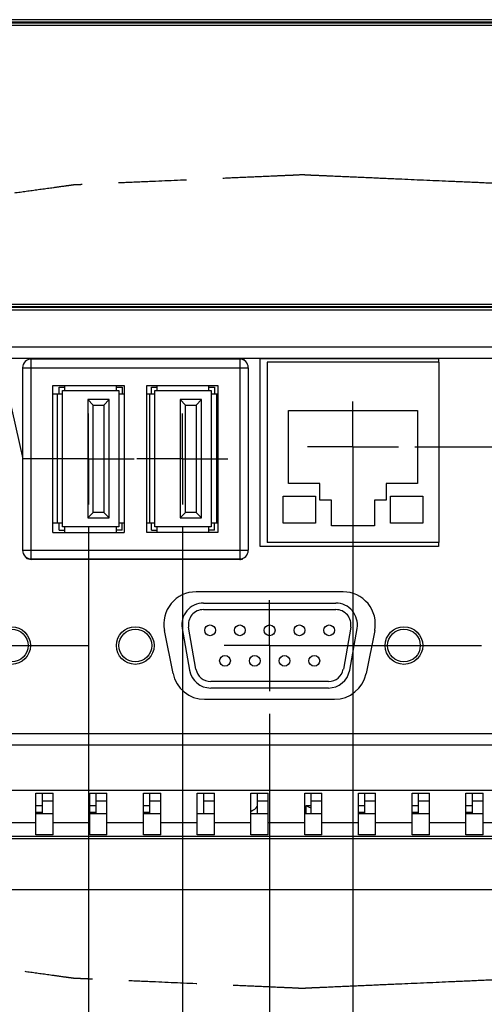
# Model space of a CAD drawing. Header units: inches. Extents: x 0 to 34, y 0 to 22.
# Tile 16 of 31: x 24.9 to 26.2, y 5.2 to 7.9. Entities that reach past the tile are written whole.
import ezdxf

# ---------------------------------------------------------------- set-up
doc = ezdxf.new("R2010")
doc.units = ezdxf.units.IN
doc.header["$LTSCALE"] = 1.87
doc.header["$MEASUREMENT"] = 0
doc.linetypes.add('CENTER', pattern=[0.6, 0.375, -0.075, 0.075, -0.075])
doc.linetypes.add('PHANTOM', pattern=[0.8, 0.45, -0.05, 0.1, -0.05, 0.1, -0.05])
doc.layers.get('0').update_dxf_attribs({"linetype": 'CONTINUOUS'})
for name, color, linetype in [('DEFAULT_1', 7, 'CENTER'), ('DEFAULT_3', 7, 'PHANTOM'), ('DIMENSIONS', 7, 'CONTINUOUS')]:
    doc.layers.add(name, color=color, linetype=linetype)
doc.styles.get("Standard").update_dxf_attribs({"font": 'txt', "width": 0.8})
doc.dimstyles.new('DIMSTYLE_1', dxfattribs={"dimtxt": 0.125, "dimasz": 0.18, "dimexe": 0.18, "dimexo": 0.0625, "dimgap": 0.09, "dimtad": 0, "dimtih": 1, "dimtoh": 1, "dimdec": 1, "dimlfac": 1.333333, "dimzin": 4, "dimdsep": 46, "dimtxsty": 'STANDARD', "dimblk": '_FILLED', "dimblk1": '_FILLED', "dimblk2": '_FILLED', "dimcen": 0.09, "dimadec": 0, "dimazin": 0, "dimtfac": 1, "dimtdec": 1, "dimtofl": 0, "dimtmove": 0, "dimatfit": 3, "dimldrblk": '_FILLED', "dimfxl": 1, "dimtolj": 1, "dimtzin": 4, "dimarcsym": 0})

# ---------------------------------------------------------------- blocks, each defined once
blk = doc.blocks.new('*D3')
at = {"layer": 'DIMENSIONS', "color": 2, "linetype": 'CONTINUOUS'}
blk.add_line((25.5919, 5.9803), (25.5919, 4.8092), dxfattribs=at)
at = {"layer": 'DIMENSIONS', "color": 2, "linetype": 'CONTINUOUS', "insert": (25.5294, 4.7467), "char_height": 0.125, "width": 1.225, "attachment_point": 3, "rotation": 90, "line_spacing_factor": 0.9}
blk.add_mtext('6.21{\\Ftxt.shx;\\W1.000000;\\H0.125000; }[157.6]', dxfattribs=at)
blk = doc.blocks.new('_FILLED')
at = {"color": 0, "linetype": 'BYBLOCK'}
blk.add_solid([(0, 0), (-1, 0.174), (-1, -0.174)], dxfattribs=at)
blk = doc.blocks.new('*D5')
at = {"layer": 'DIMENSIONS', "color": 2, "linetype": 'CONTINUOUS'}
blk.add_line((26.6697, 5.9803), (26.6697, 4.8092), dxfattribs=at)
at = {"layer": 'DIMENSIONS', "color": 2, "linetype": 'CONTINUOUS', "insert": (26.6072, 4.7467), "char_height": 0.125, "width": 1.225, "attachment_point": 3, "rotation": 90, "line_spacing_factor": 0.9}
blk.add_mtext('7.64{\\Ftxt.shx;\\W1.000000;\\H0.125000; }[194.1]', dxfattribs=at)
blk = doc.blocks.new('*D6')
at = {"layer": 'DIMENSIONS', "color": 2, "linetype": 'CONTINUOUS'}
blk.add_line((27.7474, 5.9803), (27.7474, 4.8092), dxfattribs=at)
at = {"layer": 'DIMENSIONS', "color": 2, "linetype": 'CONTINUOUS', "insert": (27.6849, 4.7467), "char_height": 0.125, "width": 1.225, "attachment_point": 3, "rotation": 90, "line_spacing_factor": 0.9}
blk.add_mtext('9.08{\\Ftxt.shx;\\W1.000000;\\H0.125000; }[230.6]', dxfattribs=at)
blk = doc.blocks.new('*D12')
at = {"layer": 'DIMENSIONS', "color": 2, "linetype": 'CONTINUOUS'}
blk.add_line((25.0944, 6.4932), (25.0944, 4.8092), dxfattribs=at)
at = {"layer": 'DIMENSIONS', "color": 2, "linetype": 'CONTINUOUS', "insert": (25.0319, 4.7467), "char_height": 0.125, "width": 1.225, "attachment_point": 3, "rotation": 90, "line_spacing_factor": 0.9}
blk.add_mtext('5.54{\\Ftxt.shx;\\W1.000000;\\H0.125000; }[140.8]', dxfattribs=at)
blk = doc.blocks.new('*D13')
at = {"layer": 'DIMENSIONS', "color": 2, "linetype": 'CONTINUOUS'}
for p, q in [((24.7859, 7.2525), (20.2497, 7.2525)), ((24.9145, 6.6807), (24.7859, 7.2525)), ((24.9876, 6.6807), (24.9145, 6.6807))]:
    blk.add_line(p, q, dxfattribs=at)
at = {"layer": 'DIMENSIONS', "color": 2, "linetype": 'CONTINUOUS', "insert": (20.1872, 7.315), "char_height": 0.125, "width": 1.125, "attachment_point": 3, "line_spacing_factor": 0.9}
blk.add_mtext('1.58{\\Ftxt.shx;\\W1.000000;\\H0.125000; }[40.1]', dxfattribs=at)
blk = doc.blocks.new('*D14')
at = {"layer": 'DIMENSIONS', "color": 2, "linetype": 'CONTINUOUS'}
blk.add_line((25.3521, 6.4932), (25.3521, 4.8092), dxfattribs=at)
at = {"layer": 'DIMENSIONS', "color": 2, "linetype": 'CONTINUOUS', "insert": (25.2896, 4.7467), "char_height": 0.125, "width": 1.225, "attachment_point": 3, "rotation": 90, "line_spacing_factor": 0.9}
blk.add_mtext('5.89{\\Ftxt.shx;\\W1.000000;\\H0.125000; }[149.5]', dxfattribs=at)
blk = doc.blocks.new('*D15')
at = {"layer": 'DIMENSIONS', "color": 2, "linetype": 'CONTINUOUS'}
blk.add_line((25.8209, 6.6515), (25.8209, 4.8092), dxfattribs=at)
at = {"layer": 'DIMENSIONS', "color": 2, "linetype": 'CONTINUOUS', "insert": (25.7584, 4.7467), "char_height": 0.125, "width": 1.225, "attachment_point": 3, "rotation": 90, "line_spacing_factor": 0.9}
blk.add_mtext('6.51{\\Ftxt.shx;\\W1.000000;\\H0.125000; }[165.4]', dxfattribs=at)
blk = doc.blocks.new('*D16')
at = {"layer": 'DIMENSIONS', "color": 2, "linetype": 'CONTINUOUS'}
for p, q in [((26.2238, 6.714), (26.5376, 7.1999)), ((26.5376, 7.1999), (30.8078, 7.1999)), ((25.9908, 6.714), (26.2238, 6.714))]:
    blk.add_line(p, q, dxfattribs=at)
at = {"layer": 'DIMENSIONS', "color": 2, "linetype": 'CONTINUOUS', "insert": (30.8703, 7.2624), "char_height": 0.125, "width": 1.125, "attachment_point": 1, "line_spacing_factor": 0.9}
blk.add_mtext('1.62{\\Ftxt.shx;\\W1.000000;\\H0.125000; }[41.2]', dxfattribs=at)
blk = doc.blocks.new('*D19')
at = {"layer": 'DIMENSIONS', "color": 2, "linetype": 'CONTINUOUS'}
blk.add_line((26.9311, 6.5104), (26.9311, 4.8092), dxfattribs=at)
at = {"layer": 'DIMENSIONS', "color": 2, "linetype": 'CONTINUOUS', "insert": (26.8686, 4.7467), "char_height": 0.125, "width": 1.025, "attachment_point": 3, "rotation": 90, "line_spacing_factor": 0.9}
blk.add_mtext('7.99{\\Ftxt.shx;\\W1.000000;\\H0.125000; }[203]', dxfattribs=at)

msp = doc.modelspace()

# ---------------------------------------------------------------- linework, layer by layer
at = {"color": 6, "linetype": 'CONTINUOUS'}
for p, q in [((28.4461, 7.8883), (22.5967, 7.8883)), ((22.5967, 7.8824), (28.4461, 7.8824)), ((22.5967, 7.8795), (28.4461, 7.8795)), ((22.5967, 7.8735), (28.4461, 7.8735)), ((28.4609, 7.1058), (22.5967, 7.1058)), ((22.5967, 7.0999), (28.4609, 7.0999)), ((28.4609, 7.097), (22.5967, 7.097)), ((22.5967, 7.0911), (28.4609, 7.0911)), ((27.7138, 6.9877), (24.509, 6.9877)), ((24.509, 6.9582), (27.7138, 6.9582)), ((24.9368, 6.9567), (25.5097, 6.9567)), ((25.5658, 6.9567), (26.0559, 6.9567)), ((25.5658, 6.44), (25.5658, 6.9567)), ((26.0559, 6.9567), (26.0559, 6.9473)), ((24.9132, 6.9316), (25.5333, 6.9316)), ((24.9132, 6.9316), (24.9132, 6.4297)), ((25.5097, 6.9553), (24.9368, 6.9553)), ((24.9368, 6.4061), (24.9368, 6.9553)), ((25.5097, 6.9553), (25.5097, 6.4061)), ((25.5333, 6.9316), (25.5333, 6.4297)), ((24.9965, 6.8829), (25.1923, 6.8829)), ((24.9965, 6.4784), (24.9965, 6.8829)), ((25.1923, 6.8829), (25.1923, 6.4784)), ((25.2543, 6.8829), (25.45, 6.8829)), ((25.2543, 6.4784), (25.2543, 6.8829)), ((25.45, 6.8829), (25.45, 6.4784)), ((24.9965, 6.4784), (25.1923, 6.4784)), ((25.45, 6.4784), (25.2543, 6.4784)), ((26.0559, 6.4512), (26.0559, 6.44)), ((24.9132, 6.4297), (25.5333, 6.4297)), ((26.0559, 6.44), (25.5658, 6.44)), ((24.9368, 6.4061), (25.5097, 6.4061)), ((25.5097, 6.4046), (24.9368, 6.4046)), ((25.7937, 6.3154), (25.3898, 6.3154)), ((25.3266, 6.0913), (25.3029, 6.2095)), ((25.8806, 6.2095), (25.857, 6.0913)), ((25.4134, 6.0201), (25.7701, 6.0201)), ((28.3044, 5.9247), (23.8162, 5.9247)), ((23.7866, 5.8952), (28.3044, 5.8952)), ((23.7866, 5.7701), (28.9835, 5.77)), ((24.95, 5.7623), (24.9973, 5.7623)), ((24.95, 5.6473), (24.95, 5.7623)), ((24.9678, 5.7064), (24.9678, 5.7625)), ((24.9678, 5.7406), (24.9973, 5.7406)), ((24.9973, 5.6473), (24.9973, 5.7624)), ((25.0977, 5.7623), (25.1449, 5.7623)), ((25.0977, 5.6473), (25.0977, 5.7623)), ((25.1154, 5.7064), (25.1154, 5.7625)), ((25.1154, 5.7406), (25.1449, 5.7406)), ((25.1449, 5.6473), (25.1449, 5.7624)), ((25.2453, 5.7623), (25.2926, 5.7623)), ((25.2453, 5.6473), (25.2453, 5.7623)), ((25.263, 5.7064), (25.263, 5.7625)), ((25.263, 5.7406), (25.2926, 5.7406)), ((25.2926, 5.6473), (25.2926, 5.7624)), ((25.3929, 5.7623), (25.4402, 5.7623)), ((25.3929, 5.6473), (25.3929, 5.7623)), ((25.4107, 5.7064), (25.4107, 5.7625)), ((25.4107, 5.7406), (25.4402, 5.7406)), ((25.4402, 5.6473), (25.4402, 5.7624)), ((25.5406, 5.7623), (25.5878, 5.7623)), ((25.5406, 5.6473), (25.5406, 5.7623)), ((25.5583, 5.7064), (25.5583, 5.7625)), ((25.5583, 5.7406), (25.5878, 5.7406)), ((25.5878, 5.6473), (25.5878, 5.7624)), ((25.6882, 5.7623), (25.7355, 5.7623)), ((25.6882, 5.6473), (25.6882, 5.7623)), ((25.7059, 5.7064), (25.7059, 5.7625)), ((25.7059, 5.7406), (25.7355, 5.7406)), ((25.7355, 5.6473), (25.7355, 5.7624)), ((25.8359, 5.7623), (25.8831, 5.7623)), ((25.8359, 5.6473), (25.8359, 5.7623)), ((25.8536, 5.7064), (25.8536, 5.7625)), ((25.8536, 5.7406), (25.8831, 5.7406)), ((25.8831, 5.6473), (25.8831, 5.7624)), ((25.9835, 5.7623), (26.0307, 5.7623)), ((25.9835, 5.6473), (25.9835, 5.7623)), ((26.0012, 5.7064), (26.0012, 5.7625)), ((26.0012, 5.7406), (26.0307, 5.7406)), ((26.0307, 5.6473), (26.0307, 5.7624)), ((26.1311, 5.7623), (26.1784, 5.7623)), ((26.1311, 5.6473), (26.1311, 5.7623)), ((26.1489, 5.7064), (26.1489, 5.7625)), ((26.1489, 5.7406), (26.1784, 5.7406)), ((26.1784, 5.6473), (26.1784, 5.7624)), ((24.95, 5.7064), (24.9973, 5.7064)), ((25.0977, 5.7064), (25.1449, 5.7064)), ((25.2453, 5.7064), (25.2926, 5.7064)), ((25.3929, 5.7064), (25.4402, 5.7064)), ((25.5406, 5.7064), (25.5878, 5.7064)), ((25.6882, 5.7064), (25.7355, 5.7064)), ((25.8359, 5.7064), (25.8831, 5.7064)), ((25.9835, 5.7064), (26.0307, 5.7064)), ((26.1311, 5.7064), (26.1784, 5.7064)), ((24.8496, 5.6816), (24.95, 5.6816)), ((24.9973, 5.6816), (25.0977, 5.6816)), ((25.1449, 5.6816), (25.2453, 5.6816)), ((25.2926, 5.6816), (25.3929, 5.6816)), ((25.4402, 5.6816), (25.5406, 5.6816)), ((25.5878, 5.6816), (25.6882, 5.6816)), ((25.7355, 5.6816), (25.8359, 5.6816)), ((25.8831, 5.6816), (25.9835, 5.6816)), ((26.0307, 5.6816), (26.1311, 5.6816)), ((26.1784, 5.6816), (26.2788, 5.6816)), ((21.2325, 5.6442), (29.825, 5.6442)), ((24.9973, 5.6473), (24.95, 5.6473)), ((25.1449, 5.6473), (25.0977, 5.6473)), ((25.2926, 5.6473), (25.2453, 5.6473)), ((25.4402, 5.6473), (25.3929, 5.6473)), ((25.5878, 5.6473), (25.5406, 5.6473)), ((25.7355, 5.6473), (25.6882, 5.6473)), ((25.8831, 5.6473), (25.8359, 5.6473)), ((26.0307, 5.6473), (25.9835, 5.6473)), ((26.1784, 5.6473), (26.1311, 5.6473))]:
    msp.add_line(p, q, dxfattribs=at)
at = {"color": 7, "linetype": 'CONTINUOUS'}
for p, q in [((26.0571, 6.9473), (25.5847, 6.9473)), ((25.5847, 6.9473), (25.5847, 6.4512)), ((26.0571, 6.9473), (26.0571, 6.4512)), ((25.0139, 6.8778), (25.0294, 6.8778)), ((25.0139, 6.8586), (25.0139, 6.8778)), ((25.0294, 6.8689), (25.0294, 6.8837)), ((25.1711, 6.8689), (25.1711, 6.8837)), ((25.1711, 6.8778), (25.1866, 6.8778)), ((25.1866, 6.8778), (25.1866, 6.8586)), ((25.2678, 6.8778), (25.2833, 6.8778)), ((25.2678, 6.8586), (25.2678, 6.8778)), ((25.2833, 6.8689), (25.2833, 6.8837)), ((25.4251, 6.8689), (25.4251, 6.8837)), ((25.4251, 6.8778), (25.4406, 6.8778)), ((25.4406, 6.8778), (25.4406, 6.8586)), ((25.0228, 6.8586), (24.9962, 6.8586)), ((25.008, 6.8586), (25.008, 6.5042)), ((25.0228, 6.8689), (25.1778, 6.8689)), ((25.0228, 6.4939), (25.0228, 6.8689)), ((25.1778, 6.8689), (25.1778, 6.4939)), ((25.1925, 6.8586), (25.1778, 6.8586)), ((25.2767, 6.8586), (25.2543, 6.8586)), ((25.2619, 6.8586), (25.2619, 6.5042)), ((25.2767, 6.8689), (25.4317, 6.8689)), ((25.2767, 6.4939), (25.2767, 6.8689)), ((25.4317, 6.8689), (25.4317, 6.4939)), ((25.45, 6.8586), (25.4317, 6.8586)), ((25.4465, 6.5042), (25.4465, 6.8586)), ((25.1512, 6.8438), (25.0922, 6.8438)), ((25.1069, 6.829), (25.0922, 6.8438)), ((25.0922, 6.8438), (25.0922, 6.519)), ((25.1069, 6.829), (25.1364, 6.829)), ((25.1069, 6.5338), (25.1069, 6.829)), ((25.1364, 6.829), (25.1512, 6.8438)), ((25.1364, 6.829), (25.1364, 6.5338)), ((25.1512, 6.519), (25.1512, 6.8438)), ((25.4051, 6.8438), (25.3461, 6.8438)), ((25.3609, 6.829), (25.3461, 6.8438)), ((25.3461, 6.8438), (25.3461, 6.519)), ((25.3609, 6.829), (25.3904, 6.829)), ((25.3609, 6.5338), (25.3609, 6.829)), ((25.3904, 6.829), (25.4051, 6.8438)), ((25.3904, 6.829), (25.3904, 6.5338)), ((25.4051, 6.519), (25.4051, 6.8438)), ((25.6438, 6.8144), (25.9981, 6.8144)), ((25.6438, 6.6136), (25.6438, 6.8144)), ((25.9981, 6.8144), (25.9981, 6.6136)), ((25.7294, 6.6136), (25.6438, 6.6136)), ((25.7294, 6.5678), (25.7294, 6.6136)), ((25.9981, 6.6136), (25.9125, 6.6136)), ((25.9125, 6.6136), (25.9125, 6.5678)), ((25.629, 6.5782), (25.7176, 6.5782)), ((25.629, 6.5044), (25.629, 6.5782)), ((25.7176, 6.5782), (25.7176, 6.5044)), ((25.9243, 6.5782), (26.0129, 6.5782)), ((25.9243, 6.5044), (25.9243, 6.5782)), ((26.0129, 6.5782), (26.0129, 6.5044)), ((25.7619, 6.5678), (25.7294, 6.5678)), ((25.7619, 6.497), (25.7619, 6.5678)), ((25.9125, 6.5678), (25.88, 6.5678)), ((25.88, 6.5678), (25.88, 6.497)), ((25.1069, 6.5338), (25.0922, 6.519)), ((25.1364, 6.5338), (25.1069, 6.5338)), ((25.1512, 6.519), (25.1364, 6.5338)), ((25.3609, 6.5338), (25.3461, 6.519)), ((25.3904, 6.5338), (25.3609, 6.5338)), ((25.4051, 6.519), (25.3904, 6.5338)), ((25.0228, 6.5042), (24.9962, 6.5042)), ((25.0139, 6.485), (25.0139, 6.5042)), ((25.0922, 6.519), (25.1512, 6.519)), ((25.1925, 6.5042), (25.1778, 6.5042)), ((25.1866, 6.485), (25.1866, 6.5042)), ((25.2767, 6.5042), (25.2543, 6.5042)), ((25.2678, 6.485), (25.2678, 6.5042)), ((25.3461, 6.519), (25.4051, 6.519)), ((25.45, 6.5042), (25.4317, 6.5042)), ((25.4406, 6.485), (25.4406, 6.5042)), ((25.7176, 6.5044), (25.629, 6.5044)), ((25.88, 6.497), (25.7619, 6.497)), ((26.0129, 6.5044), (25.9243, 6.5044)), ((25.0139, 6.485), (25.0294, 6.485)), ((25.1778, 6.4939), (25.0228, 6.4939)), ((25.0294, 6.4791), (25.0294, 6.4939)), ((25.1711, 6.4791), (25.1711, 6.4939)), ((25.1866, 6.485), (25.1711, 6.485)), ((25.2678, 6.485), (25.2833, 6.485)), ((25.4317, 6.4939), (25.2767, 6.4939)), ((25.2833, 6.4791), (25.2833, 6.4939)), ((25.4251, 6.4791), (25.4251, 6.4939)), ((25.4406, 6.485), (25.4251, 6.485)), ((26.0571, 6.4512), (25.5847, 6.4512)), ((25.4099, 6.2844), (25.7739, 6.2844)), ((25.4099, 6.2667), (25.7739, 6.2667)), ((25.3517, 6.2151), (25.372, 6.0999)), ((25.3895, 6.103), (25.3692, 6.2182)), ((25.8147, 6.2182), (25.7944, 6.103)), ((25.8118, 6.0999), (25.8321, 6.2151)), ((25.7536, 6.0689), (25.4302, 6.0689)), ((25.7536, 6.0511), (25.4302, 6.0511)), ((24.9678, 5.7268), (24.95, 5.7268)), ((25.1154, 5.7268), (25.0977, 5.7268)), ((25.263, 5.7268), (25.2453, 5.7268)), ((25.7059, 5.7268), (25.6916, 5.7268)), ((25.7059, 5.7211), (25.6916, 5.7268)), ((25.6916, 5.7268), (25.6916, 5.7064)), ((25.8536, 5.7268), (25.8359, 5.7268)), ((26.0012, 5.7268), (25.9835, 5.7268)), ((26.1489, 5.7268), (26.1311, 5.7268)), ((24.9678, 5.7093), (24.95, 5.7093)), ((25.1154, 5.7093), (25.0977, 5.7093)), ((25.263, 5.7093), (25.2453, 5.7093)), ((25.8536, 5.7093), (25.8359, 5.7093)), ((26.0012, 5.7093), (25.9835, 5.7093)), ((26.1489, 5.7093), (26.1311, 5.7093)), ((21.2325, 5.6371), (29.825, 5.6371)), ((29.9727, 5.4967), (21.0849, 5.4967))]:
    msp.add_line(p, q, dxfattribs=at)
at = {"color": 6, "linetype": 'CONTINUOUS'}
for centre in [(24.8831, 6.1678), (25.2227, 6.1678), (25.9609, 6.1678)]:
    msp.add_circle(centre, 0.0517, dxfattribs=at)
at = {"color": 7, "linetype": 'CONTINUOUS'}
for centre, radius in [((24.8831, 6.1678), 0.045), ((25.223, 6.1678), 0.045), ((25.4283, 6.2097), 0.0148), ((25.5101, 6.2097), 0.0148), ((25.5919, 6.2097), 0.0148), ((25.6737, 6.2097), 0.0148), ((25.7555, 6.2097), 0.0148), ((25.9609, 6.1678), 0.045), ((25.4692, 6.1258), 0.0148), ((25.551, 6.1258), 0.0148), ((25.6328, 6.1258), 0.0148), ((25.7146, 6.1258), 0.0148)]:
    msp.add_circle(centre, radius, dxfattribs=at)
at = {"color": 6, "linetype": 'CONTINUOUS'}
for centre, radius, start, end in [((24.9368, 6.9331), 0.0236, 90, 112.3621), ((25.5097, 6.9331), 0.0236, 54.1889, 90), ((24.9368, 6.9316), 0.0236, 90, 180), ((25.5097, 6.9316), 0.0236, 0, 90), ((24.9368, 6.4297), 0.0236, 180, 270), ((25.5097, 6.4297), 0.0236, 270, 360), ((24.9368, 6.4282), 0.0236, 234.1889, 270), ((25.5097, 6.4282), 0.0236, 270, 292.3621), ((25.3898, 6.2268), 0.0886, 90, 191.3099), ((25.7937, 6.2268), 0.0886, 348.6901, 90), ((25.4134, 6.1087), 0.0886, 191.3099, 270), ((25.7701, 6.1087), 0.0886, 270, 348.6901)]:
    msp.add_arc(centre, radius, start, end, dxfattribs=at)
at = {"color": 7, "linetype": 'CONTINUOUS'}
for centre, radius, start, end in [((25.4099, 6.2254), 0.0591, 90, 190), ((25.7739, 6.2254), 0.0591, 350, 90), ((25.4099, 6.2254), 0.0413, 90, 190), ((25.7739, 6.2254), 0.0413, 350, 90), ((25.4302, 6.1102), 0.0591, 190, 270), ((25.4302, 6.1102), 0.0413, 190, 270), ((25.7536, 6.1102), 0.0413, 270, 350), ((25.7536, 6.1102), 0.0591, 270, 350), ((25.5288, 5.7477), 0.0369, 289.1085, 324.9288)]:
    msp.add_arc(centre, radius, start, end, dxfattribs=at)
at = {"layer": 'DEFAULT_1', "color": 7, "linetype": 'CENTER'}
for p, q in [((25.8209, 6.714), (25.8209, 6.839)), ((25.0944, 6.6807), (25.0944, 6.8057)), ((25.3521, 6.6807), (25.3521, 6.8057)), ((25.8209, 6.714), (25.6959, 6.714)), ((25.8209, 6.714), (25.9459, 6.714)), ((25.8209, 6.714), (25.8209, 6.589)), ((25.0944, 6.6807), (24.9694, 6.6807)), ((25.0944, 6.6807), (25.2194, 6.6807)), ((25.0944, 6.6807), (25.0944, 6.5557)), ((25.3521, 6.6807), (25.2271, 6.6807)), ((25.3521, 6.6807), (25.4771, 6.6807)), ((25.3521, 6.6807), (25.3521, 6.5557)), ((25.5919, 6.1678), (25.5919, 6.2928)), ((24.5141, 6.1678), (25.0921, 6.1678)), ((25.5919, 6.1678), (25.4669, 6.1678)), ((25.5919, 6.1678), (26.1737, 6.1678)), ((25.5919, 6.1678), (25.5919, 6.0428))]:
    msp.add_line(p, q, dxfattribs=at)
at = {"layer": 'DEFAULT_3', "color": 2, "linetype": 'PHANTOM'}
msp.add_open_spline([(22.8436, 6.3439), (22.8487, 6.3259), (22.8589, 6.2899), (22.8717, 6.2449), (22.8819, 6.2089), (22.8895, 6.1819), (22.8959, 6.1594), (22.901, 6.1414), (22.9048, 6.1279), (22.9081, 6.1166), (22.9105, 6.1076), (22.9124, 6.102), (22.913, 6.0975), (22.9171, 6.0931), (22.9237, 6.0855), (22.9334, 6.0746), (22.945, 6.0615), (22.9605, 6.0441), (22.9798, 6.0223), (23.0029, 5.9961), (23.0261, 5.97), (23.0492, 5.9438), (23.0685, 5.922), (23.084, 5.9046), (23.0956, 5.8915), (23.1052, 5.8806), (23.113, 5.8719), (23.1177, 5.8664), (23.1217, 5.8621), (23.1251, 5.8577), (23.1334, 5.853), (23.1423, 5.8472), (23.1546, 5.8395), (23.1698, 5.83), (23.2065, 5.8069), (23.2493, 5.7801), (23.2981, 5.7494), (23.3348, 5.7264), (23.3714, 5.7034), (23.402, 5.6842), (23.4264, 5.6689), (23.4417, 5.6593), (23.4523, 5.6526), (23.4577, 5.6492), (23.4607, 5.6473), (23.4651, 5.6457), (23.4701, 5.6437), (23.4785, 5.6404), (23.4929, 5.6347), (23.5136, 5.6265), (23.5468, 5.6135), (23.5882, 5.5971), (23.6378, 5.5776), (23.6875, 5.558), (23.7372, 5.5384), (23.7869, 5.5188), (23.8283, 5.5025), (23.8614, 5.4894), (23.8821, 5.4812), (23.8988, 5.4748), (23.9147, 5.4679), (23.9398, 5.4624), (23.9688, 5.455), (24.0078, 5.4454), (24.0564, 5.4333), (24.1342, 5.4141), (24.212, 5.3948), (24.2898, 5.3755), (24.3482, 5.3611), (24.392, 5.3503), (24.4211, 5.343), (24.4358, 5.3395), (24.4501, 5.3357), (24.4673, 5.3338), (24.4837, 5.3314), (24.5059, 5.3284), (24.5446, 5.3231), (24.5999, 5.3155), (24.6662, 5.3063), (24.7546, 5.2941), (24.8431, 5.282), (24.9315, 5.2698), (24.9868, 5.2622), (25.0255, 5.2568), (25.0448, 5.2542), (25.0559, 5.2526), (25.0674, 5.2524), (25.0816, 5.2516), (25.1044, 5.2507), (25.1444, 5.2489), (25.2015, 5.2464), (25.2928, 5.2423), (25.3841, 5.2383), (25.4754, 5.2343), (25.5439, 5.2313), (25.601, 5.2288), (25.6409, 5.2269), (25.6638, 5.2261), (25.6809, 5.2248), (25.698, 5.2261), (25.7208, 5.2269), (25.7608, 5.2288), (25.8178, 5.2313), (25.8863, 5.2343), (25.9777, 5.2383), (26.069, 5.2423), (26.1603, 5.2464), (26.2174, 5.2489), (26.2573, 5.2507), (26.2802, 5.2516), (26.2944, 5.2524), (26.3059, 5.2526), (26.3169, 5.2542), (26.3363, 5.2568), (26.375, 5.2622), (26.4302, 5.2698), (26.5187, 5.282), (26.6071, 5.2941), (26.6956, 5.3063), (26.7619, 5.3155), (26.8172, 5.3231), (26.8558, 5.3284), (26.878, 5.3314), (26.8944, 5.3338), (26.9116, 5.3357), (26.926, 5.3395), (26.9406, 5.343), (26.9698, 5.3503), (27.0136, 5.3611), (27.0719, 5.3755), (27.1497, 5.3948), (27.2276, 5.4141), (27.3054, 5.4333), (27.354, 5.4454), (27.393, 5.455), (27.4219, 5.4624), (27.447, 5.4679), (27.463, 5.4748), (27.4797, 5.4812), (27.5003, 5.4894), (27.5335, 5.5025), (27.5749, 5.5188), (27.6245, 5.5384), (27.6742, 5.558), (27.7239, 5.5776), (27.7736, 5.5971), (27.815, 5.6135), (27.8481, 5.6265), (27.8688, 5.6347), (27.8833, 5.6404), (27.8916, 5.6437), (27.8966, 5.6457), (27.9011, 5.6473), (27.904, 5.6492), (27.9094, 5.6526), (27.9201, 5.6593), (27.9354, 5.6689), (27.9598, 5.6842), (27.9903, 5.7034), (28.027, 5.7264), (28.0636, 5.7494), (28.1125, 5.7801), (28.1552, 5.8069), (28.1919, 5.83), (28.2071, 5.8395), (28.2194, 5.8472), (28.2284, 5.853), (28.2366, 5.8577), (28.24, 5.8621), (28.244, 5.8664), (28.2488, 5.8719), (28.2565, 5.8806), (28.2662, 5.8915), (28.2778, 5.9046), (28.2932, 5.922), (28.3125, 5.9438), (28.3357, 5.97), (28.3588, 5.9961), (28.382, 6.0223), (28.4013, 6.0441), (28.4167, 6.0615), (28.4283, 6.0746), (28.438, 6.0855), (28.4446, 6.0931), (28.4488, 6.0975), (28.4493, 6.102), (28.4513, 6.1076), (28.4537, 6.1166), (28.4569, 6.1279), (28.4607, 6.1414), (28.4659, 6.1594), (28.4748, 6.1909), (28.485, 6.2269), (28.4952, 6.2629), (28.5016, 6.2854), (28.5067, 6.3034), (28.5098, 6.3146), (28.5124, 6.3236), (28.5143, 6.3304), (28.516, 6.336), (28.517, 6.3405), (28.5187, 6.3439), (28.517, 6.3473), (28.516, 6.3518), (28.5143, 6.3574), (28.5124, 6.3641), (28.5098, 6.3731), (28.5067, 6.3844), (28.5016, 6.4024), (28.4952, 6.4249), (28.485, 6.4609), (28.4748, 6.4969), (28.4659, 6.5284), (28.4607, 6.5464), (28.4569, 6.5599), (28.4537, 6.5711), (28.4513, 6.5802), (28.4493, 6.5858), (28.4488, 6.5903), (28.4446, 6.5946), (28.438, 6.6023), (28.4283, 6.6132), (28.4167, 6.6263), (28.4013, 6.6437), (28.382, 6.6655), (28.3588, 6.6916), (28.3357, 6.7178), (28.3125, 6.7439), (28.2932, 6.7657), (28.2778, 6.7832), (28.2662, 6.7962), (28.2565, 6.8071), (28.2488, 6.8158), (28.244, 6.8213), (28.24, 6.8256), (28.2366, 6.8301), (28.2284, 6.8348), (28.2194, 6.8406), (28.2071, 6.8482), (28.1919, 6.8578), (28.1552, 6.8808), (28.1125, 6.9077), (28.0636, 6.9383), (28.027, 6.9614), (27.9903, 6.9844), (27.9598, 7.0035), (27.9354, 7.0189), (27.9201, 7.0285), (27.9094, 7.0352), (27.904, 7.0385), (27.9011, 7.0405), (27.8966, 7.042), (27.8916, 7.0441), (27.8833, 7.0473), (27.8688, 7.0531), (27.8481, 7.0612), (27.815, 7.0743), (27.7736, 7.0906), (27.7239, 7.1102), (27.6742, 7.1298), (27.6245, 7.1494), (27.5749, 7.169), (27.5335, 7.1853), (27.5003, 7.1983), (27.4797, 7.2065), (27.463, 7.213), (27.447, 7.2198), (27.4219, 7.2254), (27.393, 7.2328), (27.354, 7.2424), (27.3054, 7.2544), (27.2276, 7.2737), (27.1497, 7.2929), (27.0719, 7.3122), (27.0136, 7.3267), (26.9698, 7.3375), (26.9406, 7.3447), (26.926, 7.3483), (26.9116, 7.3521), (26.8944, 7.354), (26.878, 7.3563), (26.8558, 7.3594), (26.8172, 7.3647), (26.7619, 7.3723), (26.6956, 7.3814), (26.6071, 7.3936), (26.5187, 7.4058), (26.4302, 7.418), (26.375, 7.4256), (26.3363, 7.4309), (26.3169, 7.4335), (26.3059, 7.4352), (26.2944, 7.4354), (26.2802, 7.4361), (26.2573, 7.4371), (26.2174, 7.4389), (26.1603, 7.4414), (26.069, 7.4454), (25.9777, 7.4494), (25.8863, 7.4535), (25.8178, 7.4565), (25.7608, 7.4589), (25.7208, 7.4608), (25.698, 7.4616), (25.6809, 7.4629), (25.6638, 7.4616), (25.6409, 7.4608), (25.601, 7.4589), (25.5439, 7.4565), (25.4754, 7.4535), (25.3841, 7.4494), (25.2928, 7.4454), (25.2015, 7.4414), (25.1444, 7.4389), (25.1044, 7.4371), (25.0816, 7.4361), (25.0674, 7.4354), (25.0559, 7.4352), (25.0448, 7.4335), (25.0255, 7.4309), (24.9868, 7.4256), (24.9315, 7.418), (24.8431, 7.4058), (24.7546, 7.3936), (24.6662, 7.3814), (24.5999, 7.3723), (24.5446, 7.3647), (24.5059, 7.3594), (24.4837, 7.3563), (24.4673, 7.354), (24.4501, 7.3521), (24.4358, 7.3483), (24.4211, 7.3447), (24.392, 7.3375), (24.3482, 7.3267), (24.2898, 7.3122), (24.212, 7.2929), (24.1342, 7.2737), (24.0564, 7.2544), (24.0078, 7.2424), (23.9688, 7.2328), (23.9398, 7.2254), (23.9147, 7.2198), (23.8988, 7.213), (23.8821, 7.2065), (23.8614, 7.1983), (23.8283, 7.1853), (23.7869, 7.169), (23.7372, 7.1494), (23.6875, 7.1298), (23.6378, 7.1102), (23.5882, 7.0906), (23.5468, 7.0743), (23.5136, 7.0612), (23.4929, 7.0531), (23.4785, 7.0473), (23.4701, 7.0441), (23.4651, 7.042), (23.4607, 7.0405), (23.4577, 7.0385), (23.4523, 7.0352), (23.4417, 7.0285), (23.4264, 7.0189), (23.402, 7.0035), (23.3714, 6.9844), (23.3348, 6.9614), (23.2981, 6.9383), (23.2493, 6.9077), (23.2065, 6.8808), (23.1698, 6.8578), (23.1546, 6.8482), (23.1423, 6.8406), (23.1334, 6.8348), (23.1251, 6.8301), (23.1217, 6.8256), (23.1177, 6.8213), (23.113, 6.8158), (23.1052, 6.8071), (23.0956, 6.7962), (23.084, 6.7832), (23.0685, 6.7657), (23.0492, 6.7439), (23.0261, 6.7178), (23.0029, 6.6916), (22.9798, 6.6655), (22.9605, 6.6437), (22.945, 6.6263), (22.9334, 6.6132), (22.9237, 6.6023), (22.9171, 6.5946), (22.913, 6.5903), (22.9124, 6.5858), (22.9105, 6.5802), (22.9081, 6.5711), (22.9048, 6.5599), (22.901, 6.5464), (22.8959, 6.5284), (22.8895, 6.5059), (22.8819, 6.4789), (22.8717, 6.4429), (22.8589, 6.3979), (22.8487, 6.3619), (22.8436, 6.3439)], degree=3, knots=[0, 0, 0, 0, 0.007812, 0.015625, 0.019531, 0.023438, 0.027344, 0.029297, 0.03125, 0.033203, 0.03418, 0.035156, 0.035645, 0.036133, 0.037109, 0.039062, 0.041016, 0.042969, 0.046875, 0.050781, 0.054688, 0.058594, 0.0625, 0.064453, 0.066406, 0.068359, 0.069336, 0.070312, 0.070801, 0.071289, 0.072266, 0.073242, 0.074219, 0.076172, 0.078125, 0.085938, 0.089844, 0.09375, 0.097656, 0.101562, 0.103516, 0.105469, 0.106445, 0.106934, 0.107178, 0.107422, 0.10791, 0.108398, 0.109375, 0.111328, 0.113281, 0.117188, 0.121094, 0.125, 0.128906, 0.132812, 0.136719, 0.138672, 0.140625, 0.141602, 0.142578, 0.144531, 0.146484, 0.148438, 0.152344, 0.15625, 0.164062, 0.167969, 0.171875, 0.175781, 0.176758, 0.177734, 0.178711, 0.179688, 0.180664, 0.181641, 0.183594, 0.1875, 0.191406, 0.195312, 0.203125, 0.207031, 0.210938, 0.212891, 0.213867, 0.214355, 0.214844, 0.21582, 0.216797, 0.21875, 0.222656, 0.226562, 0.234375, 0.238281, 0.242188, 0.246094, 0.248047, 0.249023, 0.25, 0.250977, 0.251953, 0.253906, 0.257812, 0.261719, 0.265625, 0.273438, 0.277344, 0.28125, 0.283203, 0.28418, 0.285156, 0.285645, 0.286133, 0.287109, 0.289062, 0.292969, 0.296875, 0.304688, 0.308594, 0.3125, 0.316406, 0.318359, 0.319336, 0.320312, 0.321289, 0.322266, 0.323242, 0.324219, 0.328125, 0.332031, 0.335938, 0.34375, 0.347656, 0.351562, 0.353516, 0.355469, 0.357422, 0.358398, 0.359375, 0.361328, 0.363281, 0.367188, 0.371094, 0.375, 0.378906, 0.382812, 0.386719, 0.388672, 0.390625, 0.391602, 0.39209, 0.392578, 0.392822, 0.393066, 0.393555, 0.394531, 0.396484, 0.398438, 0.402344, 0.40625, 0.410156, 0.414062, 0.421875, 0.423828, 0.425781, 0.426758, 0.427734, 0.428711, 0.429199, 0.429688, 0.430664, 0.431641, 0.433594, 0.435547, 0.4375, 0.441406, 0.445312, 0.449219, 0.453125, 0.457031, 0.458984, 0.460938, 0.462891, 0.463867, 0.464355, 0.464844, 0.46582, 0.466797, 0.46875, 0.470703, 0.472656, 0.476562, 0.484375, 0.488281, 0.492188, 0.494141, 0.496094, 0.49707, 0.498047, 0.499023, 0.499512, 0.5, 0.500488, 0.500977, 0.501953, 0.50293, 0.503906, 0.505859, 0.507812, 0.511719, 0.515625, 0.523438, 0.527344, 0.529297, 0.53125, 0.533203, 0.53418, 0.535156, 0.535645, 0.536133, 0.537109, 0.539062, 0.541016, 0.542969, 0.546875, 0.550781, 0.554688, 0.558594, 0.5625, 0.564453, 0.566406, 0.568359, 0.569336, 0.570312, 0.570801, 0.571289, 0.572266, 0.573242, 0.574219, 0.576172, 0.578125, 0.585938, 0.589844, 0.59375, 0.597656, 0.601562, 0.603516, 0.605469, 0.606445, 0.606934, 0.607178, 0.607422, 0.60791, 0.608398, 0.609375, 0.611328, 0.613281, 0.617188, 0.621094, 0.625, 0.628906, 0.632812, 0.636719, 0.638672, 0.640625, 0.641602, 0.642578, 0.644531, 0.646484, 0.648438, 0.652344, 0.65625, 0.664062, 0.667969, 0.671875, 0.675781, 0.676758, 0.677734, 0.678711, 0.679688, 0.680664, 0.681641, 0.683594, 0.6875, 0.691406, 0.695312, 0.703125, 0.707031, 0.710938, 0.712891, 0.713867, 0.714355, 0.714844, 0.71582, 0.716797, 0.71875, 0.722656, 0.726562, 0.734375, 0.738281, 0.742188, 0.746094, 0.748047, 0.749023, 0.75, 0.750977, 0.751953, 0.753906, 0.757812, 0.761719, 0.765625, 0.773438, 0.777344, 0.78125, 0.783203, 0.78418, 0.785156, 0.785645, 0.786133, 0.787109, 0.789062, 0.792969, 0.796875, 0.804688, 0.808594, 0.8125, 0.816406, 0.818359, 0.819336, 0.820312, 0.821289, 0.822266, 0.823242, 0.824219, 0.828125, 0.832031, 0.835938, 0.84375, 0.847656, 0.851562, 0.853516, 0.855469, 0.857422, 0.858398, 0.859375, 0.861328, 0.863281, 0.867188, 0.871094, 0.875, 0.878906, 0.882812, 0.886719, 0.888672, 0.890625, 0.891602, 0.89209, 0.892578, 0.892822, 0.893066, 0.893555, 0.894531, 0.896484, 0.898438, 0.902344, 0.90625, 0.910156, 0.914062, 0.921875, 0.923828, 0.925781, 0.926758, 0.927734, 0.928711, 0.929199, 0.929688, 0.930664, 0.931641, 0.933594, 0.935547, 0.9375, 0.941406, 0.945312, 0.949219, 0.953125, 0.957031, 0.958984, 0.960938, 0.962891, 0.963867, 0.964355, 0.964844, 0.96582, 0.966797, 0.96875, 0.970703, 0.972656, 0.976562, 0.980469, 0.984375, 0.992188, 1, 1, 1, 1], dxfattribs=at)

# ---------------------------------------------------------------- dimensions: what is measured, and where the dimension line sits
at = {"layer": 'DIMENSIONS', "color": 2, "linetype": 'CONTINUOUS'}
for feature_location, offset, dtype, origin, picture, middle in [((24.9876, 6.6807), (-4.7379, 0.5718), 0, (24.9694, 5.4967), '*D13', (19.3747, 7.2525)), ((25.9908, 6.714), (4.817, 0.4859), 0, (25.6959, 5.4967), '*D16', (31.4328, 7.1999)), ((25.8209, 6.6515), (0, -1.8423), 1, (20.9372, 6.714), '*D15', (25.9553, 3.9107)), ((26.9311, 6.5104), (0, -1.7013), 1, (20.9372, 6.5729), '*D19', (27.0431, 4.0107)), ((25.0944, 6.4932), (0, -1.684), 1, (20.9372, 6.5557), '*D12', (25.2288, 3.9107)), ((25.3521, 6.4932), (0, -1.684), 1, (20.9372, 6.5557), '*D14', (25.4866, 3.9107)), ((25.5919, 5.9803), (0, -1.1712), 1, (20.9372, 6.0428), '*D3', (25.7264, 3.9107)), ((26.6697, 5.9803), (0, -1.1712), 1, (20.9372, 6.0428), '*D5', (26.8041, 3.9107)), ((27.7474, 5.9803), (0, -1.1712), 1, (20.9372, 6.0428), '*D6', (27.8819, 3.9107))]:
    dim = msp.add_ordinate_dim(feature_location=feature_location, offset=offset, dtype=dtype, origin=origin, dimstyle='DIMSTYLE_1', dxfattribs=at)
    dim.commit()
    dim.dimension.update_dxf_attribs({"geometry": picture, "text_midpoint": middle})

doc.saveas('drawing.dxf')
